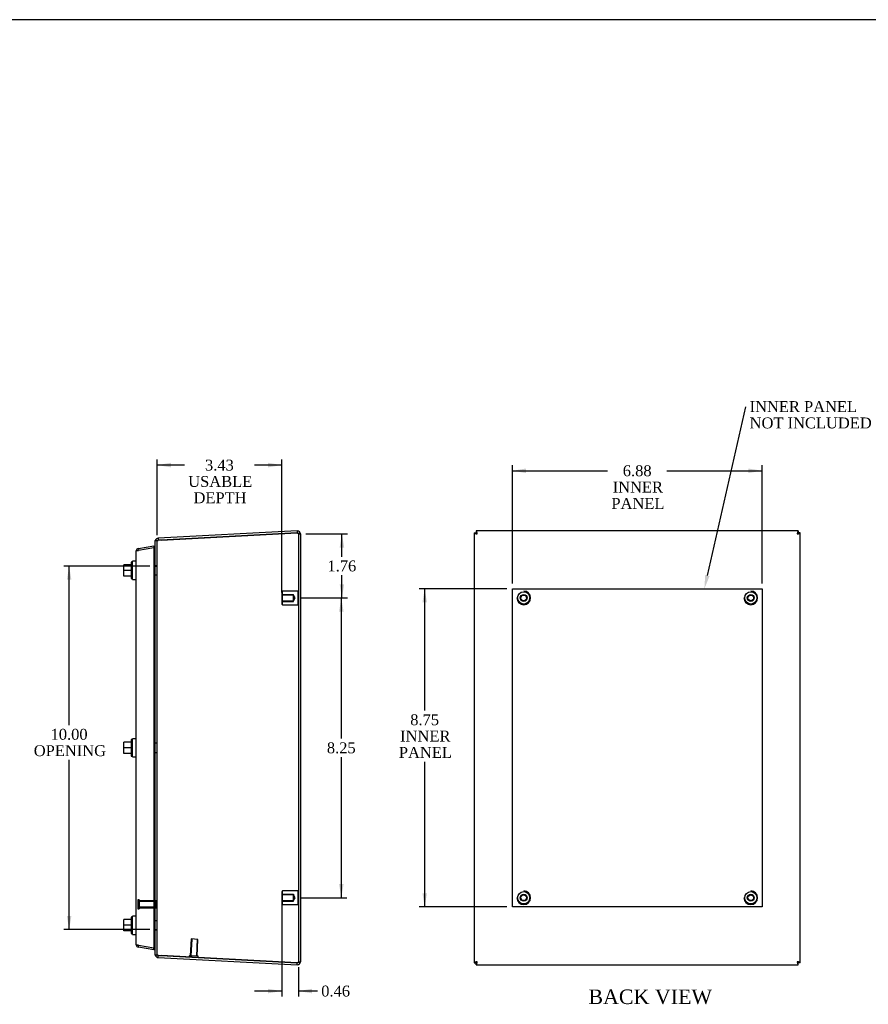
# Model space of a CAD drawing. Header units: inches. Extents: x 0.2 to 65.9, y -0.4 to 43.8.
# Tile 5 of 6: x 30.3 to 53.6, y 16.7 to 43.8. Entities that reach past the tile are written whole.
import ezdxf
from ezdxf import colors
from ezdxf.entities.mleader import LeaderData, LeaderLine
from ezdxf.enums import TextEntityAlignment as Align
from ezdxf.lldxf.tags import DXFTag
from ezdxf.math import Vec2, Vec3

# ---------------------------------------------------------------- set-up
doc = ezdxf.new("R2010")
doc.units = ezdxf.units.IN
doc.header["$MEASUREMENT"] = 0
for name, color, linetype in [('COM71389-5', 7, 'Continuous'), ('COM71390-5', 7, 'Continuous'), ('Default', 7, 'Continuous'), ('DV8_Default', 7, 'Continuous'), ('GSK88076', 7, 'Continuous'), ('SCS88040', 7, 'Continuous'), ('STD26154', 7, 'Continuous'), ('STD26202', 7, 'Continuous'), ('WAM88001', 7, 'Continuous')]:
    doc.layers.add(name, color=color, linetype=linetype)
doc.styles.add('SEACAD_Times_New_Roman', font='times.ttf')
tags = doc.linetypes.add('HIDDEN2', pattern=[0.1875, 0.125, -0.0625]).pattern_tags.tags
tags[6:7] = [DXFTag(74, 4), DXFTag(75, 0), DXFTag(340, '0'), DXFTag(46, 0.0), DXFTag(50, 0.0), DXFTag(44, 0.0), DXFTag(45, 0.0)]
tags[4:5] = [DXFTag(74, 4), DXFTag(75, 0), DXFTag(340, '0'), DXFTag(46, 0.0), DXFTag(50, 0.0), DXFTag(44, 0.0), DXFTag(45, 0.0)]
doc.dimstyles.new('HAMMOND_(_STH_-_48x32)', dxfattribs={"dimtxt": 0.3, "dimasz": 0.375, "dimexe": 0.15, "dimexo": 0.15, "dimgap": 0.075, "dimtad": 0, "dimtih": 1, "dimtoh": 1, "dimzin": 0, "dimdsep": 46, "dimtxsty": 'SEACAD_Times_New_Roman', "dimblk1": '_SE_FILLED', "dimblk2": '_SE_FILLED', "dimsah": 1, "dimcen": 0.15, "dimadec": 0, "dimazin": 0, "dimtfac": 0.8, "dimtofl": 0, "dimtmove": 0, "dimatfit": 3, "dimfxl": 1, "dimtolj": 1, "dimtzin": 0, "dimarcsym": 0})

# ---------------------------------------------------------------- blocks, each defined once
blk = doc.blocks.new('SE4')
at = {"layer": 'COM71389-5', "color": 7, "linetype": 'Continuous'}
for p, q in [((37.898, 29.773), (34.07, 29.573)), ((34.07, 29.573), (34.073, 29.516)), ((34.149, 29.52), (37.898, 29.716)), ((37.898, 29.773), (37.901, 29.716)), ((37.898, 29.716), (37.901, 29.716)), ((37.901, 29.716), (37.899, 29.716)), ((37.989, 29.688), (37.989, 17.918)), ((33.989, 29.509), (34.07, 29.509)), ((33.989, 18.096), (33.989, 29.509)), ((34.143, 29.52), (34.073, 29.516)), ((34.07, 18.096), (33.989, 18.096)), ((34.07, 18.032), (34.073, 18.089)), ((34.07, 18.032), (37.898, 17.832)), ((34.073, 18.089), (34.143, 18.086)), ((37.898, 17.889), (34.149, 18.085)), ((37.898, 17.889), (37.901, 17.889)), ((37.898, 17.832), (37.901, 17.889)), ((37.899, 17.889), (37.901, 17.889))]:
    blk.add_line(p, q, dxfattribs=at)
at = {"layer": 'COM71389-5', "color": 7, "linetype": 'HIDDEN2'}
for p, q in [((37.899, 29.716), (34.143, 29.52)), ((34.152, 29.52), (37.901, 29.716)), ((37.932, 29.688), (37.989, 29.688)), ((37.932, 29.688), (37.932, 17.918)), ((34.046, 18.096), (34.046, 29.509)), ((34.073, 29.509), (34.07, 29.509)), ((34.046, 28.812), (33.989, 28.812)), ((33.989, 28.802), (34.046, 28.802)), ((33.989, 28.559), (34.046, 28.559)), ((34.046, 23.929), (33.989, 23.929)), ((33.989, 23.676), (34.046, 23.676)), ((34.046, 19.046), (33.989, 19.046)), ((33.989, 18.803), (34.046, 18.803)), ((33.989, 18.793), (34.046, 18.793)), ((34.073, 18.096), (34.07, 18.096)), ((34.143, 18.086), (37.899, 17.889)), ((37.901, 17.889), (34.152, 18.085)), ((37.932, 17.918), (37.989, 17.918))]:
    blk.add_line(p, q, dxfattribs=at)
at = {"layer": 'COM71389-5', "color": 7, "linetype": 'Continuous'}
for centre, radius, start, end in [((34.075, 29.487), 0.086, 93, 164.8964), ((37.903, 29.688), 0.086, 0, 93), ((37.903, 29.688), 0.029, 61.976, 93), ((34.075, 29.487), 0.029, 93, 129.402), ((34.075, 18.118), 0.086, 195.1036, 267), ((34.075, 18.118), 0.029, 230.598, 267), ((37.903, 17.918), 0.086, 267, 0), ((37.903, 17.918), 0.029, 267, 298.5893)]:
    blk.add_arc(centre, radius, start, end, dxfattribs=at)
at = {"layer": 'COM71389-5', "color": 7, "linetype": 'HIDDEN2'}
for centre, radius, start, end in [((37.903, 29.688), 0.029, 0, 61.976), ((34.075, 29.487), 0.086, 164.8964, 180), ((34.075, 29.487), 0.029, 129.402, 180), ((34.075, 18.118), 0.086, 180, 195.1036), ((34.075, 18.118), 0.029, 180, 230.598), ((37.903, 17.918), 0.029, 298.5893, 0)]:
    blk.add_arc(centre, radius, start, end, dxfattribs=at)
at = {"layer": 'COM71389-5', "color": 7, "linetype": 'Continuous'}
for centre, major_axis, start_param, end_param in [((34.176, 29.021), (0, 0.5), 0.052288, 0.212854), ((34.176, 18.585), (0, -0.5), 6.070332, 6.230897)]:
    blk.add_ellipse(centre, major_axis=major_axis, ratio=0.99863, start_param=start_param, end_param=end_param, dxfattribs=at)
at = {"layer": 'COM71389-5', "color": 7, "linetype": 'HIDDEN2'}
for centre, major_axis, start_param, end_param in [((34.178, 29.021), (0, 0.5), 0.052288, 0.212854), ((34.178, 18.585), (0, -0.5), 6.070332, 6.230897)]:
    blk.add_ellipse(centre, major_axis=major_axis, ratio=0.99863, start_param=start_param, end_param=end_param, dxfattribs=at)
at = {"layer": 'COM71389-5', "color": 7, "linetype": 'Continuous'}
for points in [[(37.898, 29.716), (37.904, 29.715), (37.91, 29.714), (37.921, 29.712), (37.927, 29.71), (37.938, 29.708), (37.943, 29.707), (37.953, 29.704), (37.958, 29.703), (37.97, 29.7), (37.977, 29.697), (37.984, 29.694), (37.986, 29.692), (37.988, 29.69), (37.989, 29.689), (37.989, 29.688)], [(37.989, 17.918), (37.989, 17.916), (37.988, 17.915), (37.986, 17.913), (37.984, 17.912), (37.979, 17.909), (37.976, 17.908), (37.97, 17.906), (37.966, 17.904), (37.953, 17.901), (37.943, 17.898), (37.927, 17.895), (37.921, 17.894), (37.91, 17.891), (37.904, 17.89), (37.898, 17.889)]]:
    blk.add_open_spline(points, degree=3, knots=[0, 0, 0, 0, 0.125, 0.125, 0.25, 0.25, 0.375, 0.375, 0.5, 0.5, 0.75, 0.75, 0.875, 0.875, 1, 1, 1, 1], dxfattribs=at)
at = {"layer": 'COM71389-5', "color": 7, "linetype": 'HIDDEN2'}
for points in [[(37.901, 29.716), (37.905, 29.714), (37.909, 29.712), (37.916, 29.707), (37.92, 29.704), (37.928, 29.697), (37.932, 29.692), (37.932, 29.688)], [(37.932, 17.918), (37.932, 17.915), (37.931, 17.913), (37.928, 17.908), (37.925, 17.906), (37.917, 17.898), (37.909, 17.894), (37.901, 17.889)]]:
    blk.add_open_spline(points, degree=3, knots=[0, 0, 0, 0, 0.25, 0.25, 0.5, 0.5, 1, 1, 1, 1], dxfattribs=at)
at = {"layer": 'COM71390-5', "color": 7, "linetype": 'Continuous'}
for p, q in [((33.528, 29.288), (33.947, 29.362)), ((33.947, 29.306), (33.528, 29.232)), ((33.528, 29.288), (33.537, 29.234)), ((33.947, 29.362), (33.956, 29.306)), ((33.947, 29.306), (33.947, 18.299)), ((33.947, 29.306), (33.956, 29.306)), ((33.956, 29.306), (33.956, 29.306)), ((33.457, 29.203), (33.457, 18.402)), ((33.528, 29.232), (33.461, 29.232)), ((33.461, 29.232), (33.528, 29.232)), ((33.461, 18.373), (33.528, 18.373)), ((33.528, 18.373), (33.461, 18.373)), ((33.528, 18.373), (33.947, 18.299)), ((33.528, 18.317), (33.537, 18.372)), ((33.947, 18.243), (33.528, 18.317)), ((33.947, 18.243), (33.956, 18.299)), ((33.947, 18.299), (33.956, 18.299)), ((33.956, 18.299), (33.956, 18.299))]:
    blk.add_line(p, q, dxfattribs=at)
for centre, start, end in [((33.543, 29.203), 100, 160.6045), ((33.543, 29.203), 160.6045, 180), ((33.543, 18.402), 180, 199.3955), ((33.543, 18.402), 199.3955, 260)]:
    blk.add_arc(centre, 0.086, start, end, dxfattribs=at)
for centre, start_param, end_param in [((33.543, 29.203), 2.803078, 3.141593), ((33.543, 18.402), 3.141593, 3.480107)]:
    blk.add_ellipse(centre, major_axis=(0.086, 0), ratio=0.996101, start_param=start_param, end_param=end_param, dxfattribs=at)
at = {"layer": 'GSK88076', "color": 7, "linetype": 'Continuous'}
for p, q in [((33.956, 29.356), (33.989, 29.365)), ((33.956, 29.356), (33.956, 18.249)), ((33.989, 18.241), (33.956, 18.249))]:
    blk.add_line(p, q, dxfattribs=at)
at = {"layer": 'SCS88040', "color": 7, "linetype": 'Continuous'}
for p, q in [((33.13, 28.686), (33.13, 28.842)), ((33.324, 28.842), (33.13, 28.842)), ((33.324, 28.911), (33.324, 28.461)), ((33.364, 28.911), (33.324, 28.911)), ((33.324, 28.686), (33.13, 28.686)), ((33.13, 28.53), (33.13, 28.686)), ((33.324, 28.53), (33.13, 28.53)), ((33.324, 28.461), (33.364, 28.461)), ((33.13, 23.803), (33.13, 23.959)), ((33.324, 23.959), (33.13, 23.959)), ((33.324, 24.028), (33.324, 23.578)), ((33.364, 24.028), (33.324, 24.028)), ((33.324, 23.803), (33.13, 23.803)), ((33.13, 23.647), (33.13, 23.803)), ((33.324, 23.647), (33.13, 23.647)), ((33.324, 23.578), (33.364, 23.578)), ((33.13, 18.92), (33.13, 19.076)), ((33.324, 19.076), (33.13, 19.076)), ((33.324, 19.145), (33.324, 18.695)), ((33.364, 19.145), (33.324, 19.145)), ((33.324, 18.92), (33.13, 18.92)), ((33.13, 18.764), (33.13, 18.92)), ((33.324, 18.764), (33.13, 18.764)), ((33.324, 18.695), (33.364, 18.695))]:
    blk.add_line(p, q, dxfattribs=at)
at = {"layer": 'STD26154', "color": 7, "linetype": 'HIDDEN2'}
for p, q in [((37.492, 28.115), (37.472, 28.095)), ((37.472, 28.095), (37.472, 27.76)), ((37.472, 28.023), (37.792, 28.023)), ((37.792, 28.006), (37.472, 28.006)), ((37.492, 27.74), (37.492, 28.115)), ((37.912, 28.115), (37.492, 28.115)), ((37.792, 28.006), (37.792, 28.023)), ((37.792, 27.849), (37.792, 28.006)), ((37.838, 27.928), (37.792, 28.006)), ((37.792, 27.849), (37.838, 27.928)), ((37.912, 28.115), (37.912, 27.74)), ((37.932, 28.095), (37.912, 28.115)), ((37.472, 27.849), (37.792, 27.849)), ((37.472, 27.833), (37.792, 27.833)), ((37.472, 27.76), (37.492, 27.74)), ((37.492, 27.74), (37.912, 27.74)), ((37.792, 27.833), (37.792, 27.849)), ((37.912, 27.74), (37.932, 27.76)), ((37.492, 19.865), (37.472, 19.845)), ((37.472, 19.845), (37.472, 19.51)), ((37.492, 19.49), (37.492, 19.865)), ((37.912, 19.865), (37.492, 19.865)), ((37.912, 19.865), (37.912, 19.49)), ((37.932, 19.845), (37.912, 19.865)), ((37.472, 19.773), (37.792, 19.773)), ((37.792, 19.756), (37.472, 19.756)), ((37.472, 19.599), (37.792, 19.599)), ((37.472, 19.583), (37.792, 19.583)), ((37.472, 19.51), (37.492, 19.49)), ((37.792, 19.773), (37.792, 19.756)), ((37.792, 19.599), (37.792, 19.756)), ((37.838, 19.678), (37.792, 19.756)), ((37.792, 19.599), (37.838, 19.678)), ((37.792, 19.583), (37.792, 19.599)), ((37.912, 19.49), (37.932, 19.51)), ((37.492, 19.49), (37.912, 19.49))]:
    blk.add_line(p, q, dxfattribs=at)
at = {"layer": 'STD26202', "color": 7, "linetype": 'HIDDEN2'}
for p, q in [((33.514, 19.623), (33.514, 19.373)), ((33.549, 19.623), (33.514, 19.623)), ((33.549, 19.623), (33.549, 19.373)), ((34.014, 19.593), (33.549, 19.593)), ((34.014, 19.574), (33.549, 19.574)), ((34.014, 19.593), (34.014, 19.403)), ((33.514, 19.373), (33.549, 19.373)), ((34.014, 19.422), (33.549, 19.422)), ((33.549, 19.403), (34.014, 19.403)), ((34.975, 18.543), (34.951, 18.078)), ((34.995, 18.542), (34.97, 18.077)), ((35.165, 18.533), (34.975, 18.543)), ((35.146, 18.534), (35.122, 18.069)), ((35.141, 18.068), (35.165, 18.533)), ((34.921, 18.08), (34.919, 18.045)), ((35.171, 18.067), (34.921, 18.08)), ((35.169, 18.032), (35.171, 18.067))]:
    blk.add_line(p, q, dxfattribs=at)
at = {"layer": 'WAM88001', "color": 7, "linetype": 'Continuous'}
for p, q in [((33.364, 28.436), (33.364, 28.936)), ((33.457, 28.936), (33.364, 28.936)), ((33.364, 28.436), (33.457, 28.436)), ((33.364, 23.553), (33.364, 24.053)), ((33.457, 24.053), (33.364, 24.053)), ((33.364, 23.553), (33.457, 23.553)), ((33.364, 18.67), (33.364, 19.17)), ((33.457, 19.17), (33.364, 19.17)), ((33.364, 18.67), (33.457, 18.67))]:
    blk.add_line(p, q, dxfattribs=at)
blk = doc.blocks.new('DMBLK36')
at = {"layer": 'Default', "linetype": 'Continuous', "transparency": 16777216}
for points in [[(31.558, 28.427), (31.683, 28.427), (31.621, 28.802)], [(31.558, 19.178), (31.621, 18.803), (31.683, 19.178)]]:
    blk.add_hatch(color=7, dxfattribs=at).paths.add_polyline_path(points)
at = {"layer": 'Default', "color": 7, "linetype": 'Continuous', "transparency": 16777216}
for p, q in [((33.839, 28.802), (31.471, 28.802)), ((31.621, 24.43), (31.621, 28.802)), ((31.621, 18.803), (31.621, 23.47)), ((33.839, 18.803), (31.471, 18.803))]:
    blk.add_line(p, q, dxfattribs=at)
at = {"layer": 'Default', "color": 7, "linetype": 'Continuous', "transparency": 16777216, "style": 'SEACAD_Times_New_Roman'}
for s, p in [('10.00', (31.109, 24.325)), ('OPENING', (30.647, 23.875))]:
    blk.add_text(s, height=0.3, dxfattribs=at).set_placement(p, align=Align.TOP_LEFT)
blk = doc.blocks.new('_SE_FILLED')
at = {"color": 0}
blk.add_line((0, 0), (-1, 0), dxfattribs=at)
blk.add_solid([(0, 0), (-1, -0.1665), (-1, 0.1665), (0, 0)], dxfattribs=at)
blk = doc.blocks.new('DMBLK37')
at = {"layer": 'Default', "linetype": 'Continuous', "transparency": 16777216}
for points in [[(34.421, 31.646), (34.046, 31.583), (34.421, 31.521)], [(37.097, 31.646), (37.097, 31.521), (37.472, 31.583)]]:
    blk.add_hatch(color=7, dxfattribs=at).paths.add_polyline_path(points)
at = {"layer": 'Default', "color": 7, "linetype": 'Continuous', "transparency": 16777216}
for p, q in [((34.046, 29.659), (34.046, 31.733)), ((37.472, 28.078), (37.472, 31.733)), ((34.793, 31.583), (34.046, 31.583)), ((37.472, 31.583), (36.724, 31.583))]:
    blk.add_line(p, q, dxfattribs=at)
at = {"layer": 'Default', "color": 7, "linetype": 'Continuous', "transparency": 16777216, "style": 'SEACAD_Times_New_Roman'}
for s, p in [('3.43', (35.36, 31.733)), ('USABLE', (34.898, 31.283)), ('DEPTH', (35.044, 30.833))]:
    blk.add_text(s, height=0.3, dxfattribs=at).set_placement(p, align=Align.TOP_LEFT)
blk = doc.blocks.new('DMBLK38')
at = {"layer": 'Default', "linetype": 'Continuous', "transparency": 16777216}
for points in [[(39.191, 29.313), (39.128, 29.688), (39.066, 29.313)], [(39.191, 28.303), (39.066, 28.303), (39.128, 27.928)]]:
    blk.add_hatch(color=7, dxfattribs=at).paths.add_polyline_path(points)
at = {"layer": 'Default', "color": 7, "linetype": 'Continuous', "transparency": 16777216}
for p, q in [((38.139, 29.688), (39.278, 29.688)), ((39.128, 29.063), (39.128, 29.688)), ((39.128, 27.928), (39.128, 28.553)), ((37.988, 27.928), (39.278, 27.928))]:
    blk.add_line(p, q, dxfattribs=at)
at = {"layer": 'Default', "color": 7, "linetype": 'Continuous', "transparency": 16777216, "style": 'SEACAD_Times_New_Roman'}
blk.add_text('1.76', height=0.3, dxfattribs=at).set_placement((38.73, 28.958), align=Align.TOP_LEFT)
blk = doc.blocks.new('DMBLK39')
at = {"layer": 'Default', "linetype": 'Continuous', "transparency": 16777216}
for points in [[(39.175, 27.553), (39.112, 27.928), (39.05, 27.553)], [(39.175, 20.053), (39.05, 20.053), (39.112, 19.678)]]:
    blk.add_hatch(color=7, dxfattribs=at).paths.add_polyline_path(points)
at = {"layer": 'Default', "color": 7, "linetype": 'Continuous', "transparency": 16777216}
for p, q in [((37.988, 27.928), (39.262, 27.928)), ((39.112, 27.928), (39.112, 24.058)), ((39.112, 23.548), (39.112, 19.678)), ((37.988, 19.678), (39.262, 19.678))]:
    blk.add_line(p, q, dxfattribs=at)
at = {"layer": 'Default', "color": 7, "linetype": 'Continuous', "transparency": 16777216, "style": 'SEACAD_Times_New_Roman'}
blk.add_text('8.25', height=0.3, dxfattribs=at).set_placement((38.714, 23.953), align=Align.TOP_LEFT)
blk = doc.blocks.new('DMBLK40')
at = {"layer": 'Default', "linetype": 'Continuous', "transparency": 16777216}
for points in [[(37.097, 17.048), (37.472, 17.11), (37.097, 17.173)], [(38.307, 17.048), (38.307, 17.173), (37.932, 17.11)]]:
    blk.add_hatch(color=7, dxfattribs=at).paths.add_polyline_path(points)
at = {"layer": 'Default', "color": 7, "linetype": 'Continuous', "transparency": 16777216}
for p, q in [((37.472, 19.528), (37.472, 16.96)), ((37.932, 17.768), (37.932, 16.96)), ((37.472, 17.11), (36.722, 17.11)), ((38.454, 17.11), (37.932, 17.11))]:
    blk.add_line(p, q, dxfattribs=at)
at = {"layer": 'Default', "color": 7, "linetype": 'Continuous', "transparency": 16777216, "style": 'SEACAD_Times_New_Roman'}
blk.add_text('0.46', height=0.3, dxfattribs=at).set_placement((38.559, 17.26), align=Align.TOP_LEFT)
blk = doc.blocks.new('DMBLK47')
at = {"layer": 'DV8_Default', "linetype": 'Continuous', "transparency": 16777216}
for points in [[(44.194, 31.489), (43.819, 31.427), (44.194, 31.364)], [(50.319, 31.489), (50.319, 31.364), (50.694, 31.427)]]:
    blk.add_hatch(color=7, dxfattribs=at).paths.add_polyline_path(points)
at = {"layer": 'DV8_Default', "color": 7, "linetype": 'Continuous', "transparency": 16777216}
for p, q in [((43.819, 28.328), (43.819, 31.577)), ((50.694, 28.328), (50.694, 31.577)), ((43.819, 31.427), (46.441, 31.427)), ((48.073, 31.427), (50.694, 31.427))]:
    blk.add_line(p, q, dxfattribs=at)
at = {"layer": 'DV8_Default', "color": 7, "linetype": 'Continuous', "transparency": 16777216, "style": 'SEACAD_Times_New_Roman'}
for s, p in [('6.88', (46.859, 31.577)), ('INNER', (46.581, 31.127)), ('PANEL', (46.546, 30.677))]:
    blk.add_text(s, height=0.3, dxfattribs=at).set_placement(p, align=Align.TOP_LEFT)
blk = doc.blocks.new('DMBLK48')
at = {"layer": 'DV8_Default', "linetype": 'Continuous', "transparency": 16777216}
for points in [[(41.344, 27.803), (41.469, 27.803), (41.407, 28.178)], [(41.344, 19.803), (41.407, 19.428), (41.469, 19.803)]]:
    blk.add_hatch(color=7, dxfattribs=at).paths.add_polyline_path(points)
at = {"layer": 'DV8_Default', "color": 7, "linetype": 'Continuous', "transparency": 16777216}
for p, q in [((43.669, 28.178), (41.257, 28.178)), ((41.407, 24.831), (41.407, 28.178)), ((41.407, 19.428), (41.407, 23.421)), ((43.669, 19.428), (41.257, 19.428))]:
    blk.add_line(p, q, dxfattribs=at)
at = {"layer": 'DV8_Default', "color": 7, "linetype": 'Continuous', "transparency": 16777216, "style": 'SEACAD_Times_New_Roman'}
for s, p in [('8.75', (41.009, 24.726)), ('INNER', (40.731, 24.276)), ('PANEL', (40.696, 23.826))]:
    blk.add_text(s, height=0.3, dxfattribs=at).set_placement(p, align=Align.TOP_LEFT)
blk = doc.blocks.new('BORDER')
at = {"layer": 'Default', "color": 7, "linetype": 'Continuous'}
blk.add_line((0, 27.86), (-41.86, 27.86), dxfattribs=at)
blk = doc.blocks.new('SE7')
at = {"layer": 'COM71389-5', "color": 7, "linetype": 'Continuous'}
for p, q in [((42.769, 29.716), (42.826, 29.716)), ((42.769, 29.715), (42.769, 17.89)), ((42.826, 29.773), (42.826, 29.716)), ((42.826, 29.716), (42.855, 29.688)), ((42.854, 29.688), (42.826, 29.716)), ((51.687, 29.774), (42.827, 29.774)), ((51.688, 29.716), (51.659, 29.688)), ((51.659, 29.688), (51.688, 29.716)), ((51.688, 29.773), (51.688, 29.716)), ((51.745, 29.716), (51.688, 29.716)), ((51.745, 17.89), (51.745, 29.715)), ((42.769, 17.889), (42.826, 17.889)), ((42.826, 17.889), (42.854, 17.917)), ((42.855, 17.917), (42.826, 17.889)), ((42.826, 17.832), (42.826, 17.889)), ((51.659, 17.917), (51.688, 17.889)), ((51.688, 17.889), (51.659, 17.917)), ((51.745, 17.889), (51.688, 17.889)), ((51.688, 17.832), (51.688, 17.889)), ((42.827, 17.832), (51.687, 17.832))]:
    blk.add_line(p, q, dxfattribs=at)
for points, knots in [([(42.769, 29.716), (42.769, 29.715), (42.769, 29.714), (42.771, 29.712), (42.772, 29.71), (42.776, 29.708), (42.779, 29.707), (42.785, 29.704), (42.788, 29.703), (42.8, 29.7), (42.81, 29.697), (42.826, 29.694), (42.832, 29.692), (42.843, 29.69), (42.849, 29.689), (42.855, 29.688)], [0, 0, 0, 0, 0.125, 0.125, 0.25, 0.25, 0.375, 0.375, 0.5, 0.5, 0.75, 0.75, 0.875, 0.875, 1, 1, 1, 1]), ([(42.855, 29.688), (42.854, 29.693), (42.852, 29.699), (42.85, 29.711), (42.849, 29.716), (42.846, 29.727), (42.845, 29.732), (42.843, 29.741), (42.842, 29.746), (42.838, 29.758), (42.836, 29.764), (42.832, 29.77), (42.831, 29.772), (42.828, 29.773), (42.827, 29.774), (42.826, 29.773)], [0, 0, 0, 0, 0.125, 0.125, 0.25, 0.25, 0.375, 0.375, 0.5, 0.5, 0.75, 0.75, 0.875, 0.875, 1, 1, 1, 1]), ([(42.855, 29.688), (42.852, 29.691), (42.85, 29.695), (42.845, 29.703), (42.843, 29.706), (42.836, 29.714), (42.831, 29.717), (42.826, 29.716)], [0, 0, 0, 0, 0.25, 0.25, 0.5, 0.5, 1, 1, 1, 1]), ([(42.826, 29.716), (42.826, 29.714), (42.826, 29.712), (42.829, 29.707), (42.831, 29.704), (42.839, 29.697), (42.847, 29.692), (42.855, 29.688)], [0, 0, 0, 0, 0.25, 0.25, 0.5, 0.5, 1, 1, 1, 1]), ([(51.688, 29.773), (51.686, 29.774), (51.685, 29.773), (51.683, 29.772), (51.682, 29.77), (51.679, 29.766), (51.678, 29.764), (51.676, 29.758), (51.674, 29.754), (51.671, 29.742), (51.668, 29.732), (51.665, 29.716), (51.663, 29.711), (51.661, 29.699), (51.66, 29.693), (51.659, 29.688)], [0, 0, 0, 0, 0.125, 0.125, 0.25, 0.25, 0.375, 0.375, 0.5, 0.5, 0.75, 0.75, 0.875, 0.875, 1, 1, 1, 1]), ([(51.688, 29.716), (51.685, 29.717), (51.683, 29.716), (51.678, 29.713), (51.676, 29.711), (51.668, 29.703), (51.664, 29.695), (51.659, 29.688)], [0, 0, 0, 0, 0.25, 0.25, 0.5, 0.5, 1, 1, 1, 1]), ([(51.659, 29.688), (51.665, 29.689), (51.67, 29.69), (51.682, 29.692), (51.687, 29.694), (51.698, 29.696), (51.703, 29.697), (51.713, 29.7), (51.717, 29.701), (51.729, 29.704), (51.735, 29.707), (51.741, 29.71), (51.743, 29.712), (51.745, 29.714), (51.745, 29.715), (51.745, 29.716)], [0, 0, 0, 0, 0.125, 0.125, 0.25, 0.25, 0.375, 0.375, 0.5, 0.5, 0.75, 0.75, 0.875, 0.875, 1, 1, 1, 1]), ([(51.659, 29.688), (51.663, 29.69), (51.666, 29.692), (51.674, 29.697), (51.677, 29.7), (51.685, 29.707), (51.688, 29.712), (51.688, 29.716)], [0, 0, 0, 0, 0.25, 0.25, 0.5, 0.5, 1, 1, 1, 1]), ([(42.855, 17.918), (42.849, 17.916), (42.843, 17.915), (42.832, 17.913), (42.826, 17.912), (42.815, 17.909), (42.81, 17.908), (42.801, 17.906), (42.796, 17.904), (42.784, 17.901), (42.778, 17.898), (42.772, 17.895), (42.771, 17.894), (42.769, 17.891), (42.769, 17.89), (42.769, 17.889)], [0, 0, 0, 0, 0.125, 0.125, 0.25, 0.25, 0.375, 0.375, 0.5, 0.5, 0.75, 0.75, 0.875, 0.875, 1, 1, 1, 1]), ([(42.855, 17.918), (42.851, 17.915), (42.847, 17.913), (42.84, 17.908), (42.836, 17.906), (42.828, 17.898), (42.825, 17.894), (42.826, 17.889)], [0, 0, 0, 0, 0.25, 0.25, 0.5, 0.5, 1, 1, 1, 1]), ([(42.826, 17.832), (42.827, 17.831), (42.828, 17.832), (42.831, 17.833), (42.832, 17.835), (42.834, 17.839), (42.836, 17.842), (42.838, 17.848), (42.839, 17.851), (42.843, 17.863), (42.845, 17.873), (42.849, 17.889), (42.85, 17.895), (42.852, 17.906), (42.854, 17.912), (42.855, 17.918)], [0, 0, 0, 0, 0.125, 0.125, 0.25, 0.25, 0.375, 0.375, 0.5, 0.5, 0.75, 0.75, 0.875, 0.875, 1, 1, 1, 1]), ([(42.826, 17.889), (42.828, 17.888), (42.831, 17.889), (42.836, 17.892), (42.838, 17.894), (42.845, 17.902), (42.85, 17.91), (42.855, 17.918)], [0, 0, 0, 0, 0.25, 0.25, 0.5, 0.5, 1, 1, 1, 1]), ([(51.745, 17.889), (51.745, 17.89), (51.745, 17.891), (51.743, 17.894), (51.741, 17.895), (51.737, 17.897), (51.735, 17.898), (51.729, 17.901), (51.725, 17.902), (51.713, 17.906), (51.703, 17.908), (51.687, 17.912), (51.682, 17.913), (51.67, 17.915), (51.665, 17.916), (51.659, 17.918)], [0, 0, 0, 0, 0.125, 0.125, 0.25, 0.25, 0.375, 0.375, 0.5, 0.5, 0.75, 0.75, 0.875, 0.875, 1, 1, 1, 1]), ([(51.688, 17.889), (51.688, 17.891), (51.687, 17.894), (51.685, 17.898), (51.682, 17.901), (51.674, 17.908), (51.667, 17.913), (51.659, 17.918)], [0, 0, 0, 0, 0.25, 0.25, 0.5, 0.5, 1, 1, 1, 1]), ([(51.659, 17.918), (51.66, 17.912), (51.661, 17.906), (51.663, 17.895), (51.665, 17.889), (51.667, 17.878), (51.668, 17.873), (51.671, 17.864), (51.672, 17.859), (51.675, 17.847), (51.678, 17.841), (51.681, 17.835), (51.683, 17.833), (51.685, 17.832), (51.686, 17.831), (51.688, 17.832)], [0, 0, 0, 0, 0.125, 0.125, 0.25, 0.25, 0.375, 0.375, 0.5, 0.5, 0.75, 0.75, 0.875, 0.875, 1, 1, 1, 1]), ([(51.659, 17.918), (51.661, 17.914), (51.663, 17.91), (51.668, 17.903), (51.671, 17.899), (51.678, 17.891), (51.683, 17.888), (51.688, 17.889)], [0, 0, 0, 0, 0.25, 0.25, 0.5, 0.5, 1, 1, 1, 1])]:
    blk.add_open_spline(points, degree=3, knots=knots, dxfattribs=at)
at = {"layer": 'DV8_Default', "color": 7, "linetype": 'Continuous'}
for p, q in [((43.819, 19.428), (43.819, 28.178)), ((43.819, 28.178), (50.694, 28.178)), ((50.694, 28.178), (50.694, 19.428)), ((50.694, 19.428), (43.819, 19.428))]:
    blk.add_line(p, q, dxfattribs=at)
at = {"layer": 'STD26154', "color": 7, "linetype": 'HIDDEN2'}
for centre, radius in [((44.132, 27.928), 0.168), ((44.132, 27.928), 0.095), ((44.132, 27.928), 0.0781), ((50.382, 27.928), 0.168), ((50.382, 27.928), 0.095), ((50.382, 27.928), 0.0781), ((44.132, 19.678), 0.168), ((50.382, 19.678), 0.168), ((44.132, 19.678), 0.095), ((44.132, 19.678), 0.0781), ((50.382, 19.678), 0.095), ((50.382, 19.678), 0.0781)]:
    blk.add_circle(centre, radius, dxfattribs=at)
for centre, start, end in [((44.132, 27.928), 180, 0), ((44.132, 27.928), 0, 90), ((50.382, 27.928), 180, 0), ((50.382, 27.928), 0, 90), ((44.132, 19.678), 0, 90), ((50.382, 19.678), 0, 90), ((44.132, 19.678), 180, 0), ((50.382, 19.678), 180, 0)]:
    blk.add_arc(centre, 0.188, start, end, dxfattribs=at)
at = {"layer": 'DV8_Default', "color": 7, "linetype": 'Continuous'}
for base, p1, p2, angle, picture, middle in [((43.819234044, 31.426645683), (43.819234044, 28.177581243), (50.694234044, 28.177581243), 0, 'DMBLK47', (47.256733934, 31.426645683)), ((41.407, 19.428), (43.819, 19.428), (43.819, 28.178), 90, 'DMBLK48', (41.407, 24.576))]:
    dim = blk.add_linear_dim(base=base, p1=p1, p2=p2, angle=angle, text='\\A1;<>\\PINNER\\XPANEL', dimstyle='HAMMOND_(_STH_-_48x32)', dxfattribs=at)
    dim.commit()
    dim.dimension.update_dxf_attribs({"geometry": picture, "text_midpoint": middle, "dimtype": 161})

msp = doc.modelspace()

# ---------------------------------------------------------------- block references
at = {"layer": 'Default', "color": 7, "xscale": 1.57, "yscale": 1.57, "zscale": 1.57}
msp.add_blockref('BORDER', (65.889, 0.099), dxfattribs=at)
at = {"layer": 'Default'}
for name in ['SE7', 'SE4']:
    msp.add_blockref(name, (0, 0), dxfattribs=at)

# ---------------------------------------------------------------- texts
at = {"layer": 'Default', "color": 7, "linetype": 'Continuous', "style": 'SEACAD_Times_New_Roman'}
msp.add_text('BACK VIEW', height=0.4, dxfattribs=at).set_placement((45.913, 17.153), align=Align.TOP_LEFT)

# ---------------------------------------------------------------- dimensions: what is measured, and where the dimension line sits
at = {"layer": 'Default', "color": 7, "linetype": 'Continuous'}
for base, p1, p2, text, picture, middle in [((34.046, 31.583), (37.472, 27.928), (34.046, 29.509), '\\A1;<>\\PUSABLE\\XDEPTH', 'DMBLK37', (35.759, 31.583)), ((37.472, 17.11), (37.932, 17.918), (37.472, 19.678), '\\A1;<>', 'DMBLK40', (38.454, 17.11))]:
    dim = msp.add_linear_dim(base=base, p1=p1, p2=p2, text=text, dimstyle='HAMMOND_(_STH_-_48x32)', dxfattribs=at)
    dim.commit()
    dim.dimension.update_dxf_attribs({"geometry": picture, "text_midpoint": middle, "dimtype": 160})
for base, p1, p2, angle, text, picture, middle, dimtype in [((39.128, 29.688), (37.838, 27.928), (37.989, 29.688), 90, '\\A1;<>', 'DMBLK38', (39.128, 28.808), 160), ((31.621, 18.803), (33.989, 18.803), (33.989, 28.802), 90, '\\A1;<>\\POPENING', 'DMBLK36', (31.621, 24.175), 161), ((39.112, 27.928), (37.838, 27.928), (37.838, 19.678), 270, '\\A1;<>', 'DMBLK39', (39.112, 23.803), 161)]:
    dim = msp.add_linear_dim(base=base, p1=p1, p2=p2, angle=angle, text=text, dimstyle='HAMMOND_(_STH_-_48x32)', dxfattribs=at)
    dim.commit()
    dim.dimension.update_dxf_attribs({"geometry": picture, "text_midpoint": middle, "dimtype": dimtype})

# ---------------------------------------------------------------- leaders
ml = msp.add_multileader_mtext('Standard', dxfattribs=at)
ml.set_content('{\\pxsm0.9;\\fTimes New Roman|b0||i0||c0|p34;\\W1.;INNER PANEL\\PNOT INCLUDED\\P}', color=7)
ml.set_leader_properties()
ml.build(insert=Vec2(0, 0))
ml.multileader.update_dxf_attribs({"dogleg_length": 0, "arrow_head_size": 0.375})
ctx = ml.context
ctx.base_point, ctx.char_height, ctx.arrow_head_size, ctx.landing_gap_size = Vec3(50.26, 33.129), 0.3, 0.375, 0.105
notes = []
notes.append((ctx, [(0, (1, 1, 0), (50.245, 33.189), (1, 0), 0, [(0, [(49.104, 28.178)], 0, [])])]))
ctx.mtext.insert = Vec3(50.35, 33.343)
for ctx, leaders in notes:
    for number, flags, end, landing, length, lines in leaders:
        leader = LeaderData()
        leader.index, (leader.has_last_leader_line, leader.has_dogleg_vector, leader.attachment_direction) = number, flags
        leader.last_leader_point, leader.dogleg_vector, leader.dogleg_length = Vec3(end), Vec3(landing), length
        for number, points, colour, breaks in lines:
            line = LeaderLine()
            line.index, line.vertices, line.color, line.breaks = number, Vec3.list(points), colors.encode_raw_color(colour), breaks
            leader.lines.append(line)
        ctx.leaders.append(leader)

doc.saveas('drawing.dxf')
